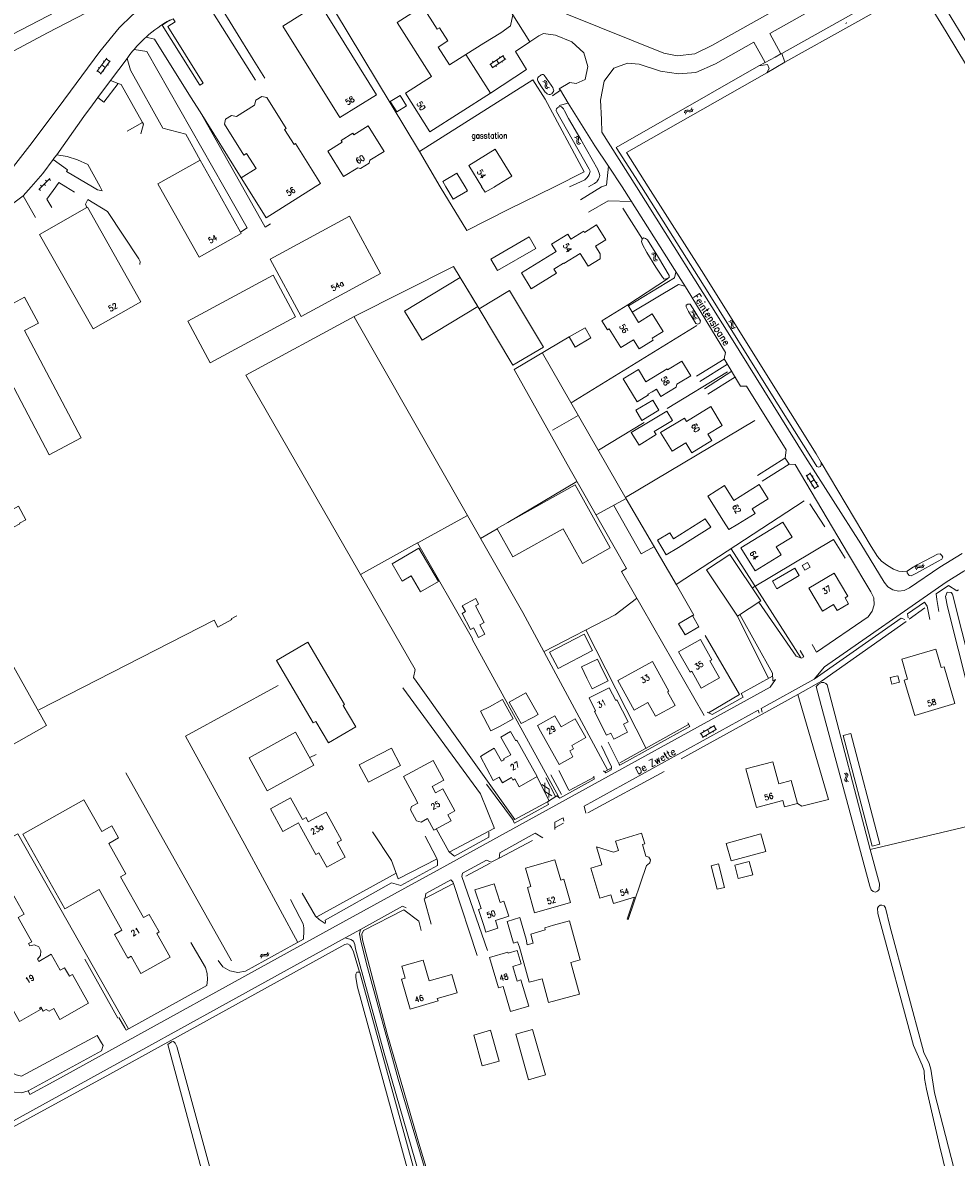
# Model space of a CAD drawing. Header units: metres. Extents: x 189705 to 199106, y 581686 to 588448.
# Tile 204 of 256: x 195669 to 195930, y 583229 to 583546. Entities that reach past the tile are written whole.
import ezdxf
from ezdxf.enums import TextEntityAlignment as Align

# ---------------------------------------------------------------- set-up
doc = ezdxf.new("R2010")
doc.units = ezdxf.units.M
doc.layers.add('B-WA-OG-GBKN-G', color=7, linetype='Continuous', lineweight=18)
doc.styles.add('Style-STANDARD', font='STANDARD.shx')

msp = doc.modelspace()

# ---------------------------------------------------------------- linework, layer by layer
at = {"layer": 'B-WA-OG-GBKN-G'}
for p, q in [((195899.277, 583545.563), (195899.422, 583545.943)), ((195690.046, 583532.225), (195692.769, 583535.932)), ((195691.013, 583531.514), (195693.737, 583535.222)), ((195691.847, 583535.183), (195692.089, 583535.005)), ((195692.651, 583535.771), (195693.618, 583535.061)), ((195692.997, 583534.214), (195693.238, 583534.037)), ((195799.763, 583534.228), (195803.617, 583536.739)), ((195799.93, 583534.337), (195800.586, 583533.332)), ((195800.418, 583533.222), (195804.272, 583535.734)), ((195800.564, 583535.108), (195800.728, 583534.857)), ((195801.69, 583535.483), (195802.345, 583534.478)), ((195802.49, 583536.363), (195802.654, 583536.111)), ((195803.225, 583535.051), (195803.389, 583534.8)), ((195803.449, 583536.63), (195804.105, 583535.624)), ((195690.165, 583532.386), (195691.132, 583531.676)), ((195690.486, 583533.331), (195690.728, 583533.153)), ((195691.408, 583534.078), (195692.375, 583533.368)), ((195691.755, 583532.523), (195691.996, 583532.346)), ((195801.467, 583533.906), (195801.631, 583533.655)), ((195814.592, 583529.41), (195814.986, 583529.306)), ((195814.986, 583529.306), (195815.252, 583529.114)), ((195814.999, 583529.694), (195815.394, 583529.594)), ((195815.252, 583529.114), (195815.344, 583528.801)), ((195815.311, 583528.387), (195815.272, 583527.981)), ((195815.272, 583527.981), (195815.361, 583527.664)), ((195815.344, 583528.801), (195815.311, 583528.387)), ((195815.394, 583529.594), (195815.661, 583529.404)), ((195815.661, 583529.404), (195815.755, 583529.079)), ((195815.718, 583528.674), (195815.681, 583528.267)), ((195815.681, 583528.267), (195815.77, 583527.95)), ((195815.755, 583529.079), (195815.718, 583528.674)), ((195815.77, 583527.95), (195816.042, 583527.752)), ((195815.361, 583527.664), (195815.635, 583527.467)), ((195815.635, 583527.467), (195816.031, 583527.365)), ((195816.042, 583527.752), (195816.438, 583527.65)), ((195855.939, 583521.428), (195856.146, 583521.693)), ((195856.146, 583521.693), (195856.262, 583522.085)), ((195856.417, 583521.277), (195856.532, 583521.669)), ((195854.17, 583520.716), (195854.284, 583521.107)), ((195854.284, 583521.107), (195854.482, 583521.367)), ((195854.441, 583520.3), (195854.557, 583520.69)), ((195854.482, 583521.367), (195854.811, 583521.451)), ((195854.557, 583520.69), (195854.758, 583520.949)), ((195854.758, 583520.949), (195855.074, 583521.03)), ((195854.811, 583521.451), (195855.214, 583521.4)), ((195855.074, 583521.03), (195855.487, 583520.984)), ((195855.214, 583521.4), (195855.62, 583521.35)), ((195855.487, 583520.984), (195855.891, 583520.931)), ((195855.62, 583521.35), (195855.939, 583521.428)), ((195855.891, 583520.931), (195856.211, 583521.01)), ((195856.211, 583521.01), (195856.417, 583521.277)), ((195823.471, 583513.916), (195823.861, 583513.8)), ((195823.861, 583513.8), (195824.12, 583513.599)), ((195823.887, 583514.187), (195824.278, 583514.073)), ((195824.155, 583512.87), (195824.102, 583512.466)), ((195824.102, 583512.466), (195824.181, 583512.146)), ((195824.12, 583513.599), (195824.201, 583513.283)), ((195824.201, 583513.283), (195824.155, 583512.87)), ((195824.181, 583512.146), (195824.448, 583511.94)), ((195824.278, 583514.073), (195824.538, 583513.875)), ((195824.571, 583513.143), (195824.521, 583512.737)), ((195824.521, 583512.737), (195824.599, 583512.418)), ((195824.538, 583513.875), (195824.622, 583513.546)), ((195824.622, 583513.546), (195824.571, 583513.143)), ((195824.599, 583512.418), (195824.864, 583512.211)), ((195824.864, 583512.211), (195825.256, 583512.095)), ((195824.448, 583511.94), (195824.84, 583511.825)), ((195676.898, 583502.314), (195673.756, 583499.233)), ((195674.249, 583499.016), (195673.899, 583499.374)), ((195674.613, 583500.074), (195674.263, 583500.431)), ((195675.677, 583500.417), (195675.327, 583500.774)), ((195676.041, 583501.474), (195675.691, 583501.831)), ((195677.105, 583501.817), (195676.755, 583502.174)), ((195844.944, 583481.302), (195845.335, 583481.187)), ((195845.335, 583481.187), (195845.596, 583480.987)), ((195845.36, 583481.574), (195845.752, 583481.462)), ((195845.634, 583480.259), (195845.583, 583479.854)), ((195845.596, 583480.987), (195845.678, 583480.671)), ((195845.678, 583480.671), (195845.634, 583480.259)), ((195845.752, 583481.462), (195846.013, 583481.265)), ((195846.048, 583480.533), (195846, 583480.128)), ((195846.013, 583481.265), (195846.097, 583480.937)), ((195846.097, 583480.937), (195846.048, 583480.533)), ((195845.583, 583479.854), (195845.663, 583479.535)), ((195845.663, 583479.535), (195845.93, 583479.33)), ((195845.93, 583479.33), (195846.323, 583479.216)), ((195846, 583480.128), (195846.08, 583479.808)), ((195846.08, 583479.808), (195846.346, 583479.602)), ((195846.346, 583479.602), (195846.738, 583479.489)), ((195856.005, 583465.126), (195856.392, 583464.997)), ((195856.392, 583464.997), (195856.644, 583464.787)), ((195856.431, 583465.383), (195856.818, 583465.256)), ((195856.644, 583464.787), (195856.715, 583464.469)), ((195856.715, 583464.469), (195856.655, 583464.058)), ((195856.818, 583465.256), (195857.071, 583465.049)), ((195857.071, 583465.049), (195857.144, 583464.718)), ((195857.144, 583464.718), (195857.079, 583464.316)), ((195856.655, 583464.058), (195856.589, 583463.655)), ((195856.589, 583463.655), (195856.657, 583463.333)), ((195856.657, 583463.333), (195856.916, 583463.118)), ((195856.916, 583463.118), (195857.305, 583462.99)), ((195857.079, 583464.316), (195857.016, 583463.913)), ((195857.016, 583463.913), (195857.084, 583463.591)), ((195857.084, 583463.591), (195857.342, 583463.375)), ((195857.342, 583463.375), (195857.73, 583463.247)), ((195866.575, 583462.384), (195866.97, 583462.283)), ((195866.97, 583462.283), (195867.237, 583462.092)), ((195866.981, 583462.671), (195867.376, 583462.572)), ((195867.237, 583462.092), (195867.33, 583461.779)), ((195867.3, 583461.366), (195867.262, 583460.959)), ((195867.33, 583461.779), (195867.3, 583461.366)), ((195867.376, 583462.572), (195867.644, 583462.384)), ((195867.644, 583462.384), (195867.74, 583462.059)), ((195867.704, 583461.654), (195867.67, 583461.247)), ((195867.67, 583461.247), (195867.76, 583460.93)), ((195867.74, 583462.059), (195867.704, 583461.654)), ((195867.262, 583460.959), (195867.353, 583460.643)), ((195867.353, 583460.643), (195867.628, 583460.447)), ((195867.628, 583460.447), (195868.024, 583460.347)), ((195867.76, 583460.93), (195868.033, 583460.733)), ((195868.033, 583460.733), (195868.43, 583460.633)), ((195891.647, 583416.234), (195889.181, 583420.117)), ((195890.634, 583415.59), (195888.168, 583419.474)), ((195888.276, 583419.305), (195889.289, 583419.948)), ((195888.532, 583418.342), (195888.785, 583418.503)), ((195889.401, 583417.532), (195890.414, 583418.175)), ((195889.852, 583419.062), (195890.105, 583419.222)), ((195890.976, 583417.291), (195891.23, 583417.451)), ((195889.764, 583416.402), (195890.017, 583416.563)), ((195890.527, 583415.759), (195891.54, 583416.403)), ((195920.749, 583394.326), (195920.876, 583394.714)), ((195918.744, 583393.408), (195918.87, 583393.796)), ((195918.87, 583393.796), (195919.076, 583394.05)), ((195919.002, 583392.984), (195919.13, 583393.371)), ((195919.076, 583394.05), (195919.407, 583394.124)), ((195919.13, 583393.371), (195919.339, 583393.624)), ((195919.339, 583393.624), (195919.658, 583393.695)), ((195919.407, 583394.124), (195919.809, 583394.06)), ((195919.658, 583393.695), (195920.068, 583393.637)), ((195919.809, 583394.06), (195920.212, 583393.998)), ((195920.068, 583393.637), (195920.471, 583393.572)), ((195920.212, 583393.998), (195920.534, 583394.067)), ((195920.471, 583393.572), (195920.793, 583393.641)), ((195920.534, 583394.067), (195920.749, 583394.326)), ((195920.793, 583393.641), (195921.007, 583393.901)), ((195921.007, 583393.901), (195921.134, 583394.29)), ((195862.571, 583349.53), (195858.598, 583347.212)), ((195859.375, 583346.276), (195858.77, 583347.313)), ((195863.176, 583348.493), (195859.202, 583346.176)), ((195859.677, 583347.842), (195859.526, 583348.101)), ((195861.189, 583347.335), (195860.584, 583348.371)), ((195861.49, 583348.899), (195861.338, 583349.158)), ((195862.332, 583347.654), (195862.181, 583347.913)), ((195863.003, 583348.393), (195862.398, 583349.429)), ((195860.347, 583346.496), (195860.196, 583346.755)), ((195898.817, 583336.125), (195899.157, 583335.902)), ((195899.007, 583334.554), (195898.99, 583334.226)), ((195899.173, 583334.927), (195899.007, 583334.554)), ((195899.157, 583335.902), (195899.348, 583335.634)), ((195899.335, 583335.309), (195899.173, 583334.927)), ((195899.293, 583336.265), (195899.635, 583336.044)), ((195899.348, 583335.634), (195899.335, 583335.309)), ((195899.485, 583334.695), (195899.469, 583334.366)), ((195899.649, 583335.069), (195899.485, 583334.695)), ((195899.635, 583336.044), (195899.828, 583335.779)), ((195899.814, 583335.441), (195899.649, 583335.069)), ((195899.828, 583335.779), (195899.814, 583335.441)), ((195814.347, 583332.987), (195816.369, 583331.763)), ((195815.145, 583331.088), (195815.194, 583333.454)), ((195816.321, 583329.398), (195816.369, 583331.763)), ((195898.99, 583334.226), (195899.187, 583333.952)), ((195899.187, 583333.952), (195899.529, 583333.729)), ((195899.469, 583334.366), (195899.663, 583334.091)), ((195899.663, 583334.091), (195900.006, 583333.869)), ((195815.145, 583331.088), (195817.169, 583329.865)), ((195735.672, 583284.894), (195735.797, 583285.282)), ((195735.797, 583285.282), (195736.004, 583285.536)), ((195735.93, 583284.47), (195736.058, 583284.857)), ((195736.004, 583285.536), (195736.334, 583285.61)), ((195736.058, 583284.857), (195736.267, 583285.11)), ((195736.267, 583285.11), (195736.585, 583285.182)), ((195736.334, 583285.61), (195736.736, 583285.547)), ((195736.585, 583285.182), (195736.996, 583285.123)), ((195736.736, 583285.547), (195737.14, 583285.485)), ((195736.996, 583285.123), (195737.399, 583285.059)), ((195737.14, 583285.485), (195737.462, 583285.554)), ((195737.399, 583285.059), (195737.721, 583285.128)), ((195737.462, 583285.554), (195737.677, 583285.813)), ((195737.677, 583285.813), (195737.803, 583286.201)), ((195737.721, 583285.128), (195737.935, 583285.388)), ((195737.935, 583285.388), (195738.062, 583285.777))]:
    msp.add_line(p, q, dxfattribs=at)
at = {"layer": 'B-WA-OG-GBKN-G', "flags": 128}
for points in [[(195881.346, 583537.229), (195915.507, 583556.476), (195921.122, 583559.912), (196000, 583603.963)], [(195918.947, 583571.553), (195861.807, 583539.487), (195857.121, 583537.165), (195852.129, 583536.628), (195848.4, 583537.357), (195821.298, 583548.253), (195814.896, 583551.012)], [(195790.634, 583566.805), (195756.369, 583549.306), (195780.184, 583509.869)], [(195920.721, 583566.829), (195878.057, 583542.854)], [(195796.157, 583564.405), (195806.217, 583548.077), (195810.978, 583540.488)], [(195687.876, 583553.863), (195676.235, 583547.733), (195663.833, 583541.245), (195657.62, 583537.874)], [(195919.662, 583555.81), (195882.262, 583534.839)], [(195671.28, 583511.55), (195679.17, 583522.12), (195690.87, 583537.84), (195696.2, 583544.4), (195699.88, 583547.98), (195702.777, 583550.127)], [(195736.977, 583530.362), (195733.697, 583535.582), (195723.802, 583551.637), (195722.787, 583553.06), (195716.012, 583549.494), (195716.574, 583548.572), (195722.452, 583548.715), (195734.376, 583529.837)], [(195757.874, 583519.351), (195741.964, 583544.909), (195752.262, 583551.299)], [(195752.262, 583551.299), (195768.15, 583525.738), (195757.874, 583519.351)], [(195799.986, 583526.145), (195793.101, 583536.959), (195788.564, 583534.07), (195785.404, 583539.033), (195788.11, 583540.756), (195785.77, 583544.431), (195785.137, 583544.029), (195781.037, 583550.468), (195778.965, 583549.149), (195778.715, 583549.541), (195777.773, 583548.941), (195778.034, 583548.531), (195773.918, 583545.91), (195783.51, 583530.846), (195776.202, 583526.192), (195783.084, 583515.383), (195799.986, 583526.145)], [(195922.331, 583551.299), (195927.257, 583543.311), (195932.974, 583533.902), (195938.998, 583523.986), (195945.073, 583514.019), (195953.719, 583500)], [(195925.579, 583552.477), (195932.827, 583540.634), (195940.663, 583528.004), (195949.596, 583513.447), (195958.139, 583500)], [(195660.173, 583507.523), (195650.448, 583523.627), (195650.116, 583524.16), (195649.708, 583524.743), (195649.249, 583525.352), (195648.433, 583526.391), (195648.102, 583526.822), (195647.948, 583527.202), (195647.896, 583527.634), (195647.879, 583527.893), (195647.919, 583528.091), (195647.996, 583528.193), (195648.148, 583528.295), (195648.579, 583528.551), (195653.728, 583531.207), (195665.572, 583537.389), (195676.223, 583543.033), (195687.002, 583548.627)], [(195719.759, 583528.957), (195718.778, 583528.434), (195708.277, 583545.212), (195709.656, 583546.067), (195711.308, 583546.964), (195711.89, 583546.116), (195709.872, 583544.84), (195719.759, 583528.957)], [(195806.217, 583548.077), (195805.626, 583545.019)], [(195805.626, 583545.019), (195802.922, 583543.036)], [(195703.757, 583541.842), (195706.16, 583541.23), (195716.16, 583525.14)], [(195802.922, 583543.036), (195798.155, 583540.101), (195793.101, 583536.959)], [(195810.978, 583540.488), (195807.001, 583537.839)], [(195810.978, 583540.488), (195813.519, 583542.173), (195814.756, 583542.851), (195818.149, 583542.39), (195822.677, 583540.478), (195826.03, 583537.468), (195827.212, 583533.605), (195826.474, 583530), (195823.968, 583528.901), (195822.189, 583529.162), (195819.206, 583527.389), (195819.533, 583526.982), (195821.661, 583523.368), (195819.157, 583522.769)], [(195879.497, 583536.233), (195881.068, 583537.166), (195878.057, 583542.854)], [(195700.42, 583538.416), (195703.937, 583537.784), (195725.499, 583500)], [(195799.986, 583526.145), (195810.064, 583532.742), (195807.001, 583537.839)], [(195831.073, 583515.323), (195831.001, 583518.825), (195830.754, 583524.246), (195831.784, 583529.515), (195834.47, 583533.123), (195838.256, 583534.558), (195841.569, 583534.265), (195847.524, 583532.348), (195852.482, 583531.544), (195857.349, 583531.908), (195862.889, 583534.36), (195873.607, 583540.408), (195876.698, 583534.725)], [(195693.832, 583529.69), (195698.446, 583535.905)], [(195698.849, 583536.447), (195698.446, 583535.905)], [(195718.868, 583507.461), (195714.89, 583514.692), (195708.42, 583516.401), (195699.415, 583532.641), (195698.446, 583535.905)], [(195875.006, 583533.813), (195876.698, 583534.725)], [(195877.199, 583531.812), (195877.882, 583533.055), (195877.355, 583534.144), (195875.006, 583533.813)], [(195876.698, 583534.725), (195879.497, 583536.233)], [(195882.262, 583534.839), (195877.199, 583531.812)], [(195879.497, 583536.233), (195881.346, 583537.229)], [(195882.262, 583534.839), (195881.346, 583537.229)], [(195814.065, 583528.231), (195815.29, 583526.431), (195815.544, 583526.228), (195815.824, 583526), (195816.028, 583525.899), (195816.409, 583525.824), (195816.638, 583525.825), (195816.892, 583525.876), (195817.094, 583526.029), (195817.322, 583526.284), (195817.55, 583526.615), (195817.651, 583526.869), (195817.625, 583527.149), (195817.497, 583527.428), (195817.369, 583527.732), (195817.114, 583528.138), (195816.935, 583528.391), (195814.996, 583531.18), (195814.742, 583531.358), (195814.412, 583531.382), (195814.158, 583531.305), (195813.918, 583531.113), (195813.702, 583530.923), (195813.448, 583530.693), (195813.256, 583530.487), (195813.1, 583530.201), (195813.121, 583529.854), (195813.351, 583529.397), (195814.065, 583528.231)], [(195875.006, 583533.813), (195835.063, 583510.964)], [(195838.006, 583509.562), (195877.199, 583531.812)], [(195690.314, 583524.952), (195693.832, 583529.69)], [(195690.314, 583524.952), (195691.985, 583523.659), (195696.012, 583528.864)], [(195693.832, 583529.69), (195696.012, 583528.864)], [(195696.012, 583528.864), (195696.828, 583528.554), (195702.775, 583518.024)], [(195780.184, 583509.869), (195811.8, 583529.901), (195815.245, 583524.525), (195826.151, 583504.207), (195817.882, 583500)], [(195690.314, 583524.952), (195688.78, 583522.886), (195686.36, 583519.61)], [(195718.882, 583520.975), (195716.16, 583525.14)], [(195731.915, 583500), (195730.32, 583502.54), (195734.48, 583505.15), (195731.84, 583509.36), (195731.07, 583508.88), (195725.65, 583517.52), (195725.98, 583518.89), (195727.64, 583519.93), (195729.01, 583519.64), (195734.1, 583522.8), (195734.41, 583524.19), (195736.11, 583525.26), (195737.49, 583524.96), (195742.9, 583516.34), (195742.45, 583516.06), (195745.1, 583511.83), (195745.54, 583512.1), (195752.54, 583500.94)], [(195772.002, 583523.834), (195773.804, 583520.953), (195776.553, 583522.673), (195774.75, 583525.554), (195772.002, 583523.834)], [(195819.533, 583526.982), (195817.269, 583525.388)], [(195826.183, 583501.895), (195826.335, 583501.997), (195826.943, 583502.532), (195827.323, 583502.991), (195827.601, 583503.474), (195827.777, 583503.983), (195827.801, 583504.339), (195827.739, 583504.539), (195827.596, 583504.897), (195818.43, 583521.054), (195818.353, 583521.282), (195818.352, 583521.511), (195818.403, 583521.663), (195818.478, 583521.841), (195818.605, 583522.02), (195818.757, 583522.147), (195818.987, 583522.289), (195819.083, 583522.342), (195819.264, 583522.402), (195819.62, 583522.403), (195819.925, 583522.277), (195820.001, 583522.201), (195820.129, 583522.075), (195820.358, 583521.77), (195820.435, 583521.644), (195820.665, 583521.263), (195821.814, 583519.107), (195825.26, 583513.198), (195829.959, 583504.827), (195830.189, 583504.32), (195830.368, 583503.863), (195830.471, 583503.508), (195830.508, 583503.074), (195830.447, 583502.847), (195830.337, 583502.563), (195830.144, 583502.186), (195829.765, 583501.6), (195829.664, 583501.448), (195829.461, 583501.244), (195829.056, 583500.938), (195827.33, 583500)], [(195821.661, 583523.368), (195829.126, 583511.506)], [(195678.785, 583508.942), (195686.36, 583519.61)], [(195730.714, 583500), (195718.882, 583520.975)], [(195718.882, 583520.975), (195730.32, 583502.54)], [(195702.775, 583518.024), (195698.462, 583515.522)], [(195702.775, 583518.024), (195703.044, 583517.548), (195702.345, 583514.846)], [(195761.53, 583515.03), (195761.852, 583514.512), (195765.859, 583517.007), (195770.272, 583509.918), (195766.299, 583507.445), (195766.099, 583506.649), (195763.705, 583505.159), (195762.92, 583505.341), (195758.947, 583502.868), (195754.534, 583509.957), (195758.567, 583512.467), (195758.244, 583512.985), (195761.53, 583515.03)], [(195840.819, 583500), (195831.073, 583515.323)], [(195671.28, 583511.55), (195666.07, 583504.84), (195662.41, 583501.77), (195659.76, 583500.06), (195659.66, 583500)], [(195677.941, 583507.818), (195678.751, 583508.894)], [(195678.751, 583508.894), (195678.785, 583508.942)], [(195678.785, 583508.942), (195681.686, 583508.467), (195684.622, 583507.538), (195687.447, 583506.213), (195690.941, 583500)], [(195785.954, 583500), (195780.184, 583509.869)], [(195797.582, 583500), (195793.918, 583505.958), (195801.325, 583510.515), (195805.936, 583503.02), (195801.067, 583500)], [(195829.126, 583511.506), (195832.953, 583505.75)], [(195835.063, 583510.964), (195842.215, 583500)], [(195838.006, 583509.562), (195844.02, 583500)], [(195677.786, 583507.607), (195674.961, 583503.749), (195671.677, 583500)], [(195677.941, 583507.818), (195677.786, 583507.607)], [(195688.759, 583500), (195681.513, 583504.313), (195681.844, 583504.794), (195677.786, 583507.607)], [(195707.53, 583500), (195707.06, 583500.837), (195718.868, 583507.461)], [(195718.868, 583507.461), (195723.06, 583500)], [(195832.953, 583505.75), (195832.359, 583500.439), (195830.962, 583500)], [(195832.953, 583505.75), (195836.78, 583500)], [(195792.888, 583500), (195790.56, 583503.857), (195786.639, 583501.49), (195787.529, 583500)], [(195671.677, 583500), (195669.455, 583497.464)], [(195678.51, 583500), (195676.079, 583496.548), (195677.397, 583494.239)], [(195681.363, 583500), (195679.35, 583501.193), (195678.51, 583500)], [(195683.79, 583498.561), (195681.363, 583500)], [(195690.941, 583500), (195691.541, 583498.933), (195690.202, 583499.141), (195688.759, 583500)], [(195730.149, 583487.385), (195730.367, 583486.998), (195718.564, 583480.366), (195707.53, 583500)], [(195723.06, 583500), (195730.149, 583487.385)], [(195725.499, 583500), (195732.011, 583488.589), (195730.149, 583487.385)], [(195738.519, 583489.707), (195737.055, 583488.759), (195730.714, 583500)], [(195751.042, 583500), (195737.321, 583491.39), (195731.915, 583500)], [(195752.54, 583500.94), (195751.042, 583500)], [(195785.954, 583500), (195793.357, 583487.824), (195804.97, 583493.655), (195817.882, 583500)], [(195787.529, 583500), (195789.567, 583496.586), (195793.567, 583498.875), (195792.888, 583500)], [(195797.46, 583500), (195798.493, 583498.518), (195800.975, 583499.943)], [(195800.975, 583499.943), (195801.143, 583500)], [(195801.067, 583500), (195800.975, 583499.943)], [(195822.073, 583500), (195826.183, 583501.895)], [(195825.102, 583496.389), (195830.962, 583500)], [(195836.78, 583500), (195842.7, 583490.575), (195854.944, 583471.299), (195865.648, 583453.757), (195865.307, 583451.93), (195869.84, 583444.333), (195871.517, 583444.273), (195882.575, 583426.527), (195882.36, 583424.241), (195883.417, 583422.508)], [(195840.819, 583500), (195867.294, 583457.712), (195887.999, 583424.465), (195903.459, 583400.241)], [(195842.215, 583500), (195860.807, 583470.529), (195877.81, 583443.121), (195889.927, 583423.844), (195891.161, 583421.855), (195891.643, 583421.675), (195892.152, 583421.901), (195892.382, 583422.306), (195892.386, 583422.967), (195891.002, 583425.438), (195876.617, 583448.335), (195859.564, 583475.643), (195844.02, 583500)], [(195660.821, 583491.874), (195665.308, 583494.407), (195669.455, 583497.464)], [(195669.455, 583497.464), (195672.884, 583491.464)], [(195687.215, 583494.208), (195686.807, 583495.122), (195687.508, 583496.442), (195693.032, 583493.153)], [(195827.396, 583492.973), (195832.898, 583496.118), (195839.298, 583495.879)], [(195674.02, 583486.66), (195687.215, 583494.208)], [(195687.215, 583494.208), (195687.356, 583494.289), (195702.315, 583467.891)], [(195701.701, 583479.924), (195693.032, 583493.153)], [(195837.002, 583494.038), (195842.418, 583485.418)], [(195738.459, 583479.825), (195747.118, 583463.817), (195769.283, 583475.806), (195760.624, 583491.814), (195738.459, 583479.825)], [(195674.02, 583486.66), (195688.966, 583460.317), (195702.315, 583467.891)], [(195832.175, 583485.225), (195829.619, 583489.35), (195826.27, 583487.275), (195826.038, 583487.65), (195822.422, 583485.41), (195821.587, 583486.757), (195817.053, 583483.948), (195818.307, 583481.925)], [(195812.667, 583482.783), (195810.801, 583486.014), (195800.066, 583479.813), (195801.933, 583476.583), (195812.667, 583482.783)], [(195820.496, 583478.568), (195825.036, 583481.384), (195827.254, 583477.805), (195830.654, 583479.912), (195830.6, 583481.309), (195829.284, 583483.434), (195832.175, 583485.225)], [(195849.935, 583475.265), (195849.906, 583474.706), (195849.448, 583474.378), (195848.533, 583474.205), (195848.002, 583474.741), (195846.213, 583477.572), (195843.694, 583481.626), (195842.436, 583483.869), (195842.135, 583484.76), (195842.343, 583485.369), (195842.751, 583485.722), (195843.258, 583485.592), (195843.891, 583485.182), (195846.913, 583480.236), (195849.935, 583475.265)], [(195818.307, 583481.925), (195808.641, 583475.937), (195811.362, 583471.545), (195818.387, 583475.898), (195817.697, 583477.011), (195820.417, 583478.697), (195820.496, 583478.568)], [(195702.062, 583478.333), (195702.131, 583479.148), (195701.701, 583479.924)], [(195778.902, 583365.152), (195731.68, 583447.357), (195761.863, 583463.733), (195789.622, 583477.758), (195796.82, 583465.949)], [(195739.261, 583475.279), (195715.43, 583462.461), (195721.702, 583450.876), (195745.534, 583463.694), (195739.261, 583475.279)], [(195780.918, 583457.141), (195775.988, 583465.284), (195791.497, 583474.674), (195796.427, 583466.531), (195780.918, 583457.141)], [(195838.317, 583467.005), (195849.421, 583474.276)], [(195838.563, 583466.713), (195851.43, 583474.544), (195851.743, 583476.195)], [(195814.769, 583455.236), (195806.275, 583450.152), (195796.82, 583465.949), (195805.314, 583471.033), (195814.769, 583455.236)], [(195839.57, 583464.98), (195852.513, 583472.76), (195854.288, 583472.216)], [(195658.002, 583460.648), (195666.593, 583465.174), (195665.66, 583466.944), (195669.827, 583469.139), (195673.707, 583461.926), (195669.832, 583459.884), (195685.637, 583429.887)], [(195848.226, 583459.598), (195845.179, 583464.511), (195841.341, 583462.13), (195838.317, 583467.005), (195831.109, 583462.534), (195832.648, 583460.052), (195833.146, 583460.362), (195836.419, 583455.085), (195839.934, 583457.265), (195841.485, 583454.764), (195845.428, 583457.21), (195845.136, 583457.681), (195848.226, 583459.598)], [(195857.317, 583461.842), (195855.267, 583465.199), (195854.614, 583466.472), (195854.692, 583466.98), (195855.101, 583467.258), (195855.786, 583467.254), (195857.045, 583465.189), (195858.677, 583462.531)], [(195761.863, 583463.707), (195809.058, 583381.044), (195832.681, 583337.159)], [(195822.57, 583439.614), (195857.685, 583461.272)], [(195857.317, 583461.842), (195857.922, 583461.622), (195858.496, 583461.913), (195858.677, 583462.531)], [(195685.637, 583429.887), (195676.691, 583425.174), (195658.002, 583460.648)], [(195859.658, 583352.28), (195836.55, 583392.53), (195838.002, 583393.385), (195822.22, 583420.991), (195806.566, 583448.951), (195822.002, 583458.056)], [(195828.041, 583457.797), (195826.407, 583460.612), (195822.002, 583458.056), (195823.636, 583455.241), (195828.041, 583457.797)], [(195814.54, 583453.531), (195837.926, 583412.849), (195851.949, 583388.786), (195856.756, 583380.348), (195856.438, 583380.199)], [(195857.536, 583447.095), (195865.282, 583451.854)], [(195843.419, 583445.54), (195841.314, 583448.953), (195837.058, 583446.328), (195840.995, 583439.943), (195844.1, 583441.859), (195843.978, 583442.057), (195845.147, 583442.74), (195846.335, 583443.473), (195847.6, 583441.422), (195851.856, 583444.047), (195852.097, 583444.867), (195852.523, 583445.129), (195855.928, 583447.229)], [(195855.928, 583447.229), (195853.403, 583451.323), (195849.476, 583448.901), (195849.308, 583449.173), (195843.419, 583445.54)], [(195858.494, 583445.64), (195866.164, 583450.426)], [(195849.309, 583438.069), (195866.228, 583448.317)], [(195859.753, 583443.601), (195867.424, 583448.463)], [(195860.71, 583442.071), (195868.406, 583446.933)], [(195847.019, 583437.586), (195845.331, 583440.402), (195840.607, 583437.571), (195842.295, 583434.755), (195847.019, 583437.586)], [(195817.35, 583432.02), (195824.508, 583436.122)], [(195845.74, 583431.629), (195850.849, 583434.687), (195849.272, 583437.324), (195844.163, 583434.266)], [(195860.757, 583430.887), (195864.757, 583433.318), (195861.543, 583438.606), (195854.734, 583434.468), (195854.161, 583435.411), (195847.515, 583431.372), (195850.706, 583426.121), (195854.529, 583428.445)], [(195830.148, 583426.435), (195842.938, 583434.14)], [(195837.749, 583413.181), (195873.879, 583434.757)], [(195845.74, 583431.629), (195846.234, 583430.804), (195841.545, 583427.821), (195839.298, 583431.354), (195844.163, 583434.266)], [(195860.757, 583430.887), (195861.803, 583429.104), (195856.224, 583425.655), (195854.529, 583428.445)], [(196000, 583430.545), (195975.299, 583417.092), (195956.246, 583406.398), (195932.216, 583392.617), (195927.326, 583389.535), (195893.332, 583365.859)], [(195874.612, 583419.33), (195882.182, 583424.242)], [(195633.33, 583408.045), (195660.07, 583422.004), (195666.409, 583409.86), (195668.146, 583410.767), (195670.129, 583406.969), (195668.392, 583406.062), (195668.481, 583405.892), (195641.841, 583391.857)], [(195900.014, 583397.248), (195885.068, 583422.448), (195883.417, 583422.508), (195875.9, 583417.798)], [(195892.385, 583422.941), (195906.36, 583399.513), (195908.073, 583396.683), (195909.235, 583395.432), (195910.88, 583394.228), (195912.551, 583393.227), (195914.045, 583392.61), (195915.163, 583392.502), (195916.383, 583392.648)], [(195804.831, 583406.246), (195824.11, 583417.684)], [(195825.719, 583394.805), (195833.425, 583399.102), (195823.604, 583416.714), (195804.831, 583406.246)], [(195867.963, 583412.368), (195865.357, 583416.518), (195860.742, 583413.621), (195865.133, 583406.625)], [(195867.963, 583412.368), (195875.077, 583416.834), (195877.558, 583412.881), (195873.078, 583410.069)], [(195829.546, 583408.347), (195837.875, 583412.951)], [(195834.436, 583410.988), (195842.112, 583397.429), (195845.654, 583399.416)], [(195851.847, 583388.914), (195887.656, 583412.244)], [(195889.201, 583411.474), (195893.384, 583404.972)], [(195779.695, 583400.566), (195793.587, 583408.15)], [(195869.132, 583405.746), (195873.909, 583408.745), (195873.078, 583410.069)], [(195797.243, 583401.744), (195801.871, 583404.49)], [(195804.831, 583406.246), (195801.826, 583404.57), (195801.871, 583404.49)], [(195801.871, 583404.49), (195806.243, 583396.649), (195820.315, 583404.495), (195825.719, 583394.805)], [(195852.557, 583399.258), (195861.521, 583404.944), (195860.01, 583407.221), (195851.079, 583401.691)], [(195869.132, 583405.746), (195866.621, 583404.255), (195865.133, 583406.625)], [(195879.806, 583399.39), (195884.251, 583402.127), (195881.651, 583406.349), (195869.947, 583399.142), (195873.903, 583392.718)], [(195852.557, 583399.258), (195849.118, 583397.18), (195846.638, 583401.282), (195850.068, 583403.356), (195851.079, 583401.691)], [(195873.204, 583387.957), (195895.779, 583401.451), (195899.105, 583396.25)], [(195763.631, 583391.735), (195779.635, 583400.533)], [(195780.473, 583386.824), (195777.871, 583391.31), (195775.288, 583389.812), (195772.486, 583394.644), (195780.016, 583399.012), (195785.421, 583389.694), (195780.473, 583386.824)], [(195794.921, 583373.736), (195779.635, 583400.533)], [(195867.266, 583398.891), (195886.677, 583368.373)], [(195873.903, 583392.718), (195881.162, 583397.189), (195879.806, 583399.39)], [(195903.459, 583400.241), (195909.974, 583389.583)], [(195875.474, 583384.378), (195868.969, 583380.045), (195860.362, 583392.966), (195866.867, 583397.299), (195875.474, 583384.378)], [(195889.322, 583393.752), (195888.592, 583395.084), (195887.057, 583394.243), (195887.787, 583392.911), (195889.322, 583393.752)], [(195906.219, 583386.877), (195900.014, 583397.248)], [(195926.386, 583396.531), (195926.11, 583396.99), (195925.604, 583397.424), (195924.866, 583397.353), (195923.262, 583396.573), (195919.162, 583394.36), (195917.582, 583393.48), (195916.384, 583392.648), (195916.407, 583392.139), (195916.987, 583391.425), (195917.52, 583391.32), (195919.023, 583392.1), (195925.034, 583395.395), (195926.078, 583395.999), (195926.386, 583396.531)], [(195917.078, 583387.945), (195925.536, 583393.749), (195931.812, 583397.584)], [(195886.261, 583391.387), (195885.036, 583393.48), (195878.74, 583389.798), (195879.965, 583387.704), (195886.261, 583391.387)], [(195900.033, 583383.542), (195899.044, 583385.21), (195899.831, 583385.676), (195896.041, 583392.072), (195888.925, 583387.855), (195892.729, 583381.437), (195895.866, 583383.295), (195896.841, 583381.65), (195900.033, 583383.542)], [(195909.974, 583389.583), (195910.986, 583388.291), (195912.372, 583387.41), (195913.971, 583387.042), (195915.602, 583387.227), (195917.078, 583387.945)], [(195924.732, 583384.721), (195924.517, 583386.294), (195927.913, 583388.604), (195930.261, 583387.093), (195930.74, 583387.398)], [(195905.489, 583379.909), (195906.667, 583381.417), (195907.215, 583383.25), (195907.059, 583385.158), (195906.219, 583386.877)], [(195942.56, 583323.568), (195927.673, 583382.615), (195927.1, 583385.544), (195927.599, 583386.756), (195928.74, 583386.665), (195929.091, 583386.228), (195989.003, 583148.476), (196000, 583107.637)], [(195795.779, 583382.966), (195798.26, 583378.318), (195796.973, 583377.628), (195798.372, 583375.015), (195796.656, 583374.1), (195795.257, 583376.769), (195794.436, 583376.321), (195792.03, 583380.838), (195792.981, 583381.342), (195792.104, 583382.91), (195795.854, 583384.944), (195796.675, 583383.432), (195795.779, 583382.966)], [(195814.971, 583370.137), (195834.785, 583380.419), (195840.829, 583384.959)], [(195874.987, 583383.958), (195885.422, 583368.883)], [(195916.702, 583379.625), (195916.474, 583380.695), (195921.238, 583383.95), (195922.007, 583382.859)], [(195916.978, 583379.241), (195921.37, 583382.395)], [(195922.007, 583382.859), (195922.699, 583379.124)], [(195924.732, 583384.721), (195925.243, 583381.377)], [(195673.832, 583353.845), (195722.764, 583378.979), (195723.796, 583377.016), (195727.769, 583379.078), (195727.567, 583379.334), (195729.121, 583380.189)], [(195858.244, 583377.105), (195856.438, 583380.199), (195852.526, 583377.915), (195854.335, 583374.816)], [(195868.969, 583380.045), (195877.568, 583362.803)], [(195869.635, 583380.506), (195878.77, 583364.092)], [(195889.88, 583372.152), (195891.047, 583370.007), (195905.489, 583379.909)], [(195915.71, 583379.125), (195914.769, 583379.483), (195890.425, 583362.49)], [(195643.45, 583365.734), (195658.248, 583339.541), (195675.931, 583349.531), (195661.133, 583375.724), (195654.896, 583372.2), (195654.409, 583373.063), (195652.196, 583371.813), (195652.683, 583370.95), (195643.45, 583365.734)], [(195826.661, 583376.246), (195843.481, 583343.07)], [(195858.244, 583377.105), (195854.335, 583374.816)], [(195885.881, 583358.13), (195892.503, 583361.874), (195916.087, 583378.601)], [(195751.194, 583350.639), (195750.47, 583350.213), (195740.198, 583367.654), (195748.939, 583372.802), (195759.211, 583355.361), (195758.832, 583355.138)], [(195794.897, 583373.627), (195818.977, 583329.688)], [(195828.506, 583370.442), (195826.149, 583375.007), (195816.499, 583370.025), (195818.855, 583365.46), (195828.506, 583370.442)], [(195861.854, 583367.865), (195858.662, 583373.528), (195852.547, 583370.08), (195855.739, 583364.418), (195856.207, 583364.682), (195858.894, 583359.916), (195859.053, 583360.008), (195863.94, 583362.816), (195861.251, 583367.533), (195861.854, 583367.865)], [(195860.859, 583353.076), (195869.558, 583358.14), (195859.978, 583374.639)], [(195885.422, 583368.883), (195886.886, 583368.288), (195887.55, 583368.672), (195886.505, 583370.451)], [(195925.92, 583365.692), (195924.38, 583370.877), (195914.868, 583368.051), (195916.536, 583362.439), (195915.587, 583362.157), (195918.505, 583352.337), (195929.75, 583355.679), (195926.705, 583365.926), (195925.92, 583365.692)], [(195826.944, 583362.718), (195825.378, 583365.89), (195829.846, 583368.013), (195831.379, 583364.908)], [(195843.971, 583355.933), (195840.118, 583353.808), (195835.555, 583362.084), (195845.29, 583367.397)], [(195845.29, 583367.397), (195849.855, 583359.145), (195849.435, 583358.912), (195851.563, 583355.066), (195846.086, 583352.097)], [(195776.047, 583304.058), (195785.898, 583309.472), (195814.492, 583325.198), (195878.117, 583360.253), (195879.663, 583362.405), (195878.861, 583361.943), (195878.77, 583364.092)], [(195779.245, 583361.86), (195778.509, 583362.893), (195778.902, 583365.152)], [(195826.944, 583362.718), (195828.39, 583359.789), (195832.825, 583361.979), (195831.379, 583364.908)], [(195878.754, 583363.249), (195869.998, 583358.462), (195870.616, 583357.399), (195861.941, 583352.623), (195860.549, 583353.206)], [(195893.332, 583365.859), (195890.425, 583362.49)], [(195914.28, 583361.653), (195912.154, 583361.1), (195911.693, 583362.875), (195913.818, 583363.428), (195914.28, 583361.653)], [(195740.702, 583360.636), (195714.823, 583346.549), (195731.38, 583316.298), (195746.196, 583288.905)], [(195775.497, 583360.012), (195797.214, 583330.418)], [(195815.943, 583328.216), (195806.777, 583323.226), (195779.245, 583361.86)], [(195838.458, 583350.524), (195835.335, 583356.667), (195834.99, 583356.492), (195833.172, 583360.068), (195827.531, 583357.2), (195829.372, 583353.58), (195829.026, 583353.404), (195832.4, 583346.768), (195833.604, 583347.38), (195834.463, 583345.688), (195838.281, 583347.629), (195837.148, 583349.857), (195838.458, 583350.524)], [(195890.425, 583362.49), (195875.626, 583354.223), (195875.875, 583353.262)], [(195906.098, 583314.898), (195908.634, 583305.227), (195908.563, 583303.652), (195908.151, 583303.201), (195907.513, 583302.955), (195906.905, 583303.166), (195906.327, 583303.632), (195905.933, 583304.578), (195892.389, 583355.091), (195890.959, 583360.369), (195891.654, 583361.097), (195892.498, 583361.493), (195893.082, 583361.535), (195893.663, 583361.273), (195894.039, 583360.887), (195906.098, 583314.898)], [(195802.649, 583349.354), (195806.354, 583351.402), (195803.379, 583356.785), (195799.674, 583354.737)], [(195808.605, 583350.054), (195805.249, 583356.031), (195808.418, 583357.81)], [(195808.418, 583357.81), (195809.888, 583358.635), (195813.337, 583352.603), (195811.83, 583351.733)], [(195853.248, 583340.156), (195885.881, 583358.13)], [(195885.881, 583358.13), (195894.411, 583328.844), (195887.02, 583326.936), (195885.743, 583327.758)], [(195751.194, 583350.639), (195754.736, 583344.625), (195762.374, 583349.123), (195758.832, 583355.138)], [(195802.649, 583349.354), (195800.115, 583348.024), (195797.186, 583353.474), (195799.674, 583354.737)], [(195826.671, 583325.041), (195826.129, 583326.96), (195874.806, 583353.79), (195875.018, 583352.967)], [(195846.086, 583352.097), (195843.971, 583355.933)], [(195811.83, 583351.733), (195808.605, 583350.054)], [(195813.09, 583349.49), (195817.997, 583352.246), (195819.734, 583349.151)], [(195822.673, 583343.92), (195826.596, 583346.124), (195823.658, 583351.355), (195819.734, 583349.151)], [(195750.637, 583338.421), (195745.554, 583347.629), (195732.541, 583340.446), (195737.624, 583331.238), (195750.637, 583338.421)], [(195802.45, 583335.065), (195803.306, 583333.533), (195805.82, 583334.938), (195806.215, 583334.231), (195806.818, 583334.568), (195808.025, 583332.408), (195813.055, 583335.22), (195807.359, 583345.41), (195807.029, 583345.225), (195805.584, 583347.811), (195802.855, 583346.286), (195805.653, 583341.281), (195803.628, 583340.149), (195803.777, 583339.883), (195803.087, 583339.497)], [(195813.956, 583347.948), (195813.09, 583349.49)], [(195822.673, 583343.92), (195823.172, 583343.031), (195822.111, 583342.435), (195823.04, 583340.782), (195819.194, 583338.622), (195813.956, 583347.948)], [(195855.155, 583350.211), (195855.652, 583349.246), (195836.147, 583338.442), (195835.983, 583338.732)], [(195836.12, 583339.046), (195855.356, 583349.821)], [(195900.687, 583347.271), (195908.765, 583316.381), (195906.618, 583315.82), (195898.54, 583346.71), (195900.687, 583347.271)], [(195832.874, 583344.806), (195835.983, 583338.732)], [(195749.513, 583340.591), (195751.296, 583341.394)], [(195774.814, 583338.355), (195772.294, 583343.174), (195763.344, 583338.494), (195765.864, 583333.675), (195774.814, 583338.355)], [(195802.45, 583335.065), (195800.779, 583334.097), (195797.195, 583340.808), (195798.682, 583341.807)], [(195798.682, 583341.807), (195801.056, 583343.133), (195803.087, 583339.497)], [(195830.99, 583343.85), (195833.779, 583337.935)], [(195782.405, 583323.521), (195780.594, 583322.539), (195779.293, 583322.914), (195777.645, 583325.899), (195777.934, 583326.871), (195779.736, 583327.849), (195778.692, 583329.773), (195775.716, 583335.259), (195783.937, 583339.717), (195786.911, 583334.231), (195783.685, 583332.482)], [(195833.779, 583337.935), (195833.737, 583337.114), (195832.236, 583336.279), (195831.561, 583336.827)], [(195831.834, 583336.605), (195833.764, 583337.638)], [(195885.743, 583327.758), (195884.027, 583334.109), (195880.542, 583333.167), (195878.86, 583339.396), (195871.356, 583337.369), (195874.27, 583326.582), (195881.648, 583328.575), (195882.132, 583326.782), (195885.743, 583327.758)], [(195698.083, 583336.3), (195727.654, 583283.717)], [(195812.986, 583335.083), (195816.393, 583328.505)], [(195815.448, 583334.84), (195818.159, 583329.641)], [(195816.85, 583335.721), (195819.844, 583330.217)], [(195828.885, 583335.306), (195828.989, 583334.516), (195819.362, 583329.213), (195818.482, 583329.849)], [(195819.04, 583336.904), (195821.883, 583331.425)], [(195822.007, 583331.349), (195828.919, 583335.046)], [(195848.54, 583336.665), (195827.19, 583325.062)], [(195782.405, 583323.521), (195784.178, 583320.251), (195788.99, 583322.861), (195788.056, 583324.584), (195790.061, 583325.671), (195786.711, 583331.849), (195784.638, 583330.724), (195783.685, 583332.482)], [(195798.904, 583333.102), (195806.396, 583322.999)], [(195710.475, 583284.823), (195706.738, 583291.437), (195707.418, 583291.821), (195704.647, 583296.726), (195703.062, 583295.831), (195696.603, 583307.266), (195698.098, 583308.11), (195693.34, 583316.533), (195696.092, 583318.087), (195694.171, 583321.486), (195691.378, 583319.908), (195686.374, 583328.767), (195669.301, 583319.123), (195681.084, 583298.263), (195690.621, 583303.65), (195697.027, 583292.308), (195694.933, 583291.125), (195698.664, 583284.519), (195699.566, 583285.029), (195702.293, 583280.201), (195710.475, 583284.823)], [(195759.393, 583312.751), (195754.257, 583309.911), (195752.054, 583313.949), (195751.176, 583313.47), (195746.857, 583321.385), (195746.367, 583322.283), (195741.952, 583319.874), (195738.484, 583326.229), (195744.154, 583329.324), (195747.479, 583323.232), (195748.462, 583323.769), (195749.096, 583322.606)], [(195797.214, 583330.418), (195801.101, 583320.767)], [(195815.943, 583328.216), (195816.169, 583327.424), (195806.734, 583322.227), (195806.333, 583322.858)], [(195815.943, 583328.216), (195818.482, 583329.849)], [(195759.393, 583312.751), (195757.158, 583316.85), (195758.332, 583317.491), (195754.065, 583325.316), (195749.096, 583322.606)], [(195817.968, 583320.938), (195817.953, 583322.47), (195820.25, 583323.733), (195820.518, 583322.763)], [(195817.968, 583320.938), (195820.377, 583322.251)], [(195942.56, 583323.568), (195906.098, 583314.898)], [(195638.042, 583302.99), (195667.895, 583319.214), (195698.862, 583264.723)], [(195767.008, 583319.837), (195772.376, 583311.803), (195774.204, 583306.635), (195784.901, 583312.191)], [(195781.76, 583318.587), (195784.929, 583312.547), (195785.152, 583311.717)], [(195784.919, 583320.551), (195788.342, 583314.281), (195788.648, 583314.039)], [(195788.644, 583314.228), (195801.125, 583320.843)], [(195799.548, 583319.727), (195799.556, 583318.295), (195789.956, 583313.003), (195788.648, 583314.039)], [(195802.392, 583312.439), (195802.619, 583313.96), (195812.461, 583319.401), (195814.628, 583318.14)], [(195817.973, 583320.483), (195817.968, 583320.938)], [(195843.889, 583310.559), (195843.571, 583310.437), (195838.492, 583295.265), (195838.217, 583295.358), (195840.243, 583301.513), (195834.343, 583299.741), (195833.595, 583302.231), (195830.511, 583301.305), (195828.009, 583309.637), (195831.103, 583310.566), (195829.584, 583315.623), (195834.316, 583314.123), (195835.764, 583314.55), (195834.925, 583317.211), (195842.175, 583319.404), (195843.065, 583316.447), (195842.424, 583316.253), (195843.434, 583312.975)], [(195865.834, 583316.57), (195867.195, 583311.681), (195876.905, 583314.35), (195875.544, 583319.233), (195865.834, 583316.57)], [(195811.71, 583317.407), (195802.392, 583312.439)], [(195647.312, 583307.296), (195653.67, 583310.896), (195654.439, 583309.539), (195659.632, 583312.479), (195664.611, 583303.687), (195665.548, 583304.217), (195669.738, 583296.817), (195668.03, 583295.85), (195671.849, 583289.107), (195670.955, 583288.601), (195671.325, 583287.948)], [(195792.025, 583307.31), (195792.161, 583308.248), (195798.898, 583311.919), (195800.174, 583311.3), (195802.392, 583312.439)], [(195843.434, 583312.975), (195844.241, 583312.694), (195844.678, 583311.958), (195844.539, 583311.115), (195843.889, 583310.559)], [(195785.152, 583311.717), (195785.142, 583310.357), (195774.958, 583304.772), (195772.372, 583305.514), (195753.824, 583295.159), (195753.918, 583294.679), (195753.769, 583294.186), (195752.097, 583295.307)], [(195793.139, 583307.417), (195799.893, 583311.036)], [(195819.61, 583306.285), (195817.98, 583312.016), (195809.773, 583309.682), (195811.249, 583304.493), (195810.291, 583304.221), (195812.297, 583297.165), (195822.37, 583300.029), (195820.518, 583306.543), (195819.61, 583306.285)], [(195861.647, 583310.301), (195863.292, 583303.745), (195865.357, 583304.263), (195863.715, 583310.818), (195861.647, 583310.301)], [(195872.234, 583311.54), (195873.239, 583307.744), (195869.198, 583306.781), (195868.276, 583310.443), (195872.234, 583311.54)], [(195751.466, 583296.038), (195773.602, 583308.239)], [(195781.695, 583301.405), (195781.946, 583302.593), (195788.866, 583306.38), (195789.485, 583305.859)], [(195799.144, 583286.604), (195792.025, 583307.31)], [(195755.86, 583292.951), (195776.03, 583304.049)], [(195783.389, 583294.032), (195781.499, 583301.069), (195789.635, 583305.402)], [(195789.485, 583305.859), (195789.635, 583305.402)], [(195789.635, 583305.402), (195796.28, 583285.22)], [(195797.999, 583293.926), (195796.623, 583298.139), (195797.343, 583298.374), (195795.649, 583303.558), (195800.978, 583305.298), (195802.698, 583300.035), (195803.761, 583300.383), (195805.111, 583296.25), (195801.393, 583295.035)], [(195747.817, 583292.135), (195747.845, 583293.009), (195747.697, 583294.051), (195746.742, 583295.886), (195744.101, 583300.881)], [(195747.361, 583302.641), (195751.138, 583296.268), (195752.097, 583295.307)], [(195763.63, 583292.523), (195775.399, 583299.004), (195776.389, 583298.563)], [(195780.647, 583292.189), (195779.944, 583294.815), (195775.744, 583298.047), (195764.518, 583292.229), (195764.072, 583291.192), (195764.255, 583289.59), (195771.129, 583263.403), (195780.441, 583231.266), (195798.443, 583171.901), (195829.08, 583056.522), (195829.966, 583054.35), (195831.813, 583051.836), (195832.944, 583050.931), (195835.419, 583049.831), (195837.675, 583049.495), (195839.607, 583049.571), (195844.046, 583051.112), (195846.678, 583052.321), (195846.571, 583055.753)], [(195921.239, 583250.838), (195921.115, 583253.05), (195920.552, 583254.633), (195918.133, 583260.078), (195908.222, 583296.95), (195908.115, 583298.475), (195908.35, 583298.955), (195908.836, 583299.279), (195909.371, 583299.348), (195909.978, 583299.136), (195910.327, 583298.599), (195911.556, 583293.526), (195921.081, 583258.184), (195922.59, 583255.089), (195923.027, 583253.533), (195924.059, 583246.914), (195937.287, 583195.591), (195963.86, 583095.917), (195966.541, 583093.035), (195967.667, 583087.863), (195968.145, 583087.449), (195968.703, 583087.366)], [(195801.393, 583295.035), (195802.057, 583292.886), (195798.662, 583291.768), (195797.999, 583293.926)], [(195811.898, 583288.657), (195810.211, 583288.194), (195809.965, 583289.791), (195808.143, 583295.825), (195804.609, 583294.758), (195806.431, 583288.724), (195807.523, 583289.054), (195808.117, 583287.618), (195810.83, 583277.752), (195814.409, 583278.736), (195816.234, 583272.096), (195824.838, 583274.462), (195822.414, 583283.278), (195825.057, 583284.004), (195822.058, 583294.908), (195817.595, 583293.681), (195815.134, 583293.002), (195815.289, 583292.376), (195811.23, 583291.219), (195811.898, 583288.657)], [(195657.734, 583234.112), (195759.364, 583290.175)], [(195670.8, 583247.453), (195671.316, 583246.452), (195678.817, 583250.524), (195755.846, 583292.943)], [(195747.817, 583292.135), (195747.786, 583289.78), (195731.587, 583280.863)], [(195759.364, 583290.175), (195763.63, 583292.523)], [(195829.234, 583044.985), (195800.136, 583151.603), (195788.771, 583193.856), (195770.271, 583257.953), (195762.266, 583287.076), (195762.08, 583288.323), (195761.71, 583289.217), (195760.955, 583289.761), (195759.364, 583290.175)], [(195763.63, 583292.523), (195763.439, 583291.277), (195763.744, 583289.316), (195765.337, 583282.918), (195774.216, 583250.684), (195787.725, 583205.329), (195802.523, 583151.571), (195820.994, 583083.359), (195828.518, 583056.301)], [(195763.371, 583280.556), (195761.723, 583286.295), (195761.155, 583287.497), (195760.655, 583288.139), (195760.025, 583288.503), (195759.312, 583288.36), (195693.663, 583252.098), (195626.538, 583215.486)], [(195671.325, 583287.948), (195672.597, 583288.182), (195673.769, 583287.635), (195674.406, 583286.51), (195674.272, 583285.223), (195673.417, 583284.253)], [(195716.299, 583288.869), (195720.329, 583281.873)], [(195666.161, 583270.838), (195668.432, 583266.838), (195674.241, 583270.138), (195673.972, 583270.612), (195674.334, 583270.817), (195674.973, 583269.693), (195675.861, 583270.198), (195676.716, 583269.698), (195677.948, 583270.397), (195679.661, 583267.382), (195687.715, 583271.956), (195683.203, 583279.899), (195682.376, 583279.429), (195681.01, 583281.834), (195679.807, 583281.151), (195677.29, 583285.584)], [(195673.417, 583284.253), (195673.787, 583283.6), (195677.29, 583285.584)], [(195686.61, 583284.199), (195695.873, 583267.733)], [(195731.587, 583280.863), (195729.366, 583280.503), (195727.16, 583280.94), (195725.245, 583282.12), (195723.862, 583283.895)], [(195782.861, 583278.125), (195781.167, 583283.961), (195775.218, 583282.234), (195776.171, 583278.952), (195775.131, 583278.65), (195777.559, 583270.288), (195785.339, 583272.547), (195785.135, 583273.251), (195790.677, 583274.861), (195789.195, 583279.964), (195782.861, 583278.125)], [(195802.195, 583276.236), (195803.489, 583276.622), (195805.582, 583269.597), (195810.681, 583271.116), (195808.499, 583278.438), (195807.425, 583278.118), (195806.215, 583282.182), (195808.601, 583282.893), (195807.487, 583286.63), (195804.893, 583285.881), (195804.807, 583286.179), (195799.744, 583284.717), (195802.195, 583276.236)], [(195720.329, 583281.873), (195720.822, 583280.244), (195720.953, 583278.547), (195720.716, 583276.862)], [(195762.379, 583280.061), (195762.639, 583280.566), (195763.371, 583280.556)], [(195763.497, 583280.482), (195763.371, 583280.556)], [(195763.497, 583280.482), (195763.371, 583280.556)], [(195828.935, 583031.024), (195827.68, 583034.792), (195824.714, 583035.188), (195806.172, 583031.347), (195792.971, 583027.993), (195792.44, 583028.229), (195791.089, 583031.753), (195791.071, 583032.364), (195791.637, 583032.889), (195823.827, 583041.272), (195825.183, 583041.965), (195825.557, 583043.484), (195819.718, 583067.217), (195797.909, 583148.407), (195762.839, 583276.422), (195762.392, 583279.122), (195762.379, 583280.061)], [(195831.573, 583039.237), (195828.143, 583039.182), (195827.739, 583039.364), (195827.518, 583039.875), (195827.48, 583040.867), (195828.096, 583041.418), (195828.724, 583042.807), (195828.812, 583043.695), (195824.193, 583059.662), (195763.497, 583280.482)], [(195720.716, 583276.862), (195698.199, 583264.354), (195697.79, 583265.073)], [(195654.211, 583272.432), (195662.718, 583256.711), (195663.751, 583254.926), (195664.481, 583253.804), (195665.847, 583252.654), (195667.443, 583251.882), (195668.914, 583251.544), (195690.057, 583262.937)], [(195696.179, 583267.898), (195697.79, 583265.073)], [(195690.057, 583262.937), (195691.344, 583260.808)], [(195795.293, 583263.022), (195797.701, 583254.424), (195802.425, 583255.747), (195800.017, 583264.345), (195795.293, 583263.022)], [(195807.025, 583263.285), (195811.762, 583264.616), (195815.346, 583251.86), (195810.61, 583250.529), (195807.025, 583263.285)], [(195691.344, 583260.808), (195691.75, 583260.124), (195691.272, 583258.64), (195670.797, 583247.448)], [(195759.626, 583075.496), (195709.824, 583260.341), (195710.876, 583261.165), (195711.409, 583261.209), (195711.862, 583260.771), (195712.358, 583259.85), (195736.822, 583170.063), (195764.961, 583063.864), (195771.42, 583038.954), (195773.558, 583031.43), (195773.986, 583031.145), (195774.468, 583031.113), (195776.57, 583032.559), (195778.509, 583033.244), (195780.318, 583033.652), (195782.807, 583033.643), (195783.896, 583033.374), (195785.104, 583032.494), (195785.597, 583031.344)], [(195670.797, 583247.448), (195668.948, 583246.884), (195667.023, 583247.068), (195665.315, 583247.973), (195664.081, 583249.461)], [(195966.63, 583075.166), (195965.839, 583076.174), (195963.402, 583078.19), (195961.949, 583079.733), (195961.213, 583079.793), (195905.623, 583063.113), (195904.734, 583063.125), (195904.107, 583063.768), (195903.66, 583064.562), (195903.13, 583066.78), (195903.139, 583067.466), (195903.602, 583067.942), (195904.471, 583068.337), (195962.763, 583085.743), (195963.331, 583086.447), (195963.466, 583087.08), (195963.333, 583088.48), (195933.38, 583199.759), (195925.417, 583232.159), (195921.785, 583247.858), (195921.239, 583250.838)]]:
    msp.add_lwpolyline(points, dxfattribs=at)
at = {"layer": 'B-WA-OG-GBKN-G'}
for centre, radius, start, end in [((195728.458, 583514.461), 36.876, 119.0971, 132.05349), ((195728.51, 583514.393), 36.961, 132.04452, 139.4634), ((195728.709, 583514.234), 37.216, 139.47543, 143.35416)]:
    msp.add_arc(centre, radius, start, end, dxfattribs=at)

# ---------------------------------------------------------------- texts
at = {"layer": 'B-WA-OG-GBKN-G', "style": 'Style-STANDARD'}
for s, height, rotation, p in [('58', 1.6, 31.87782, (195760.054, 583522.767)), ('50', 1.6, 302.75244, (195779.266, 583523.24)), ('60', 1.6, 32.54589, (195762.96, 583506.32)), ('54', 1.6, 302.75244, (195796.12, 583504.218)), ('56', 1.6, 32.1329, (195743.542, 583497.359)), ('54', 1.6, 29.33279, (195721.681, 583484.125)), ('54', 1.6, 301.79891, (195820.139, 583483.632)), ('54a', 1.6, 28.40936, (195755.983, 583470.794)), ('Feintensloane', 2, 302.41845, (195856.538, 583469.38)), ('52', 1.6, 29.53878, (195693.811, 583465.078)), ('56', 1.6, 301.79891, (195835.874, 583461.037)), ('58', 1.6, 301.67132, (195847.496, 583446.424)), ('60', 1.6, 301.25849, (195855.962, 583433.327)), ('62', 1.6, 302.1329, (195867.444, 583410.683)), ('64', 1.6, 301.59249, (195872.301, 583397.7)), ('37', 1.6, 30.66893, (195893.3, 583386.088)), ('35', 1.6, 28.99898, (195857.541, 583365.037)), ('33', 1.6, 28.87102, (195842.488, 583361.241)), ('31', 1.6, 26.92363, (195830.299, 583354.352)), ('58', 1.6, 16.55114, (195922.298, 583354.768)), ('29', 1.6, 29.28283, (195816.271, 583346.976)), ('27', 1.6, 29.20484, (195806.12, 583336.918)), ('25', 1.6, 28.43663, (195783.905, 583325.936)), ('56', 1.6, 15.13448, (195876.758, 583328.547)), ('23a', 1.6, 28.61503, (195750.289, 583318.948)), ('54', 1.6, 15.30032, (195836.441, 583301.861)), ('52', 1.6, 15.84308, (195816.002, 583299.517)), ('50', 1.6, 18.05455, (195799.239, 583295.646)), ('21', 1.6, 29.41082, (195700.112, 583290.551)), ('19', 1.6, 29.58861, (195670.569, 583277.391)), ('48', 1.6, 15.06423, (195802.715, 583278.045)), ('46', 1.6, 16.15014, (195779.08, 583272.03))]:
    msp.add_text(s, height=height, rotation=rotation, dxfattribs=at).set_placement(p)
msp.add_text('gasstation', height=1.6, dxfattribs=at).set_placement((195794.674, 583513.515))
msp.add_text('De Zwette', height=2, rotation=28.48701, dxfattribs=at).set_placement((195846.068, 583339.583), align=Align.MIDDLE_CENTER)

doc.saveas('drawing.dxf')
